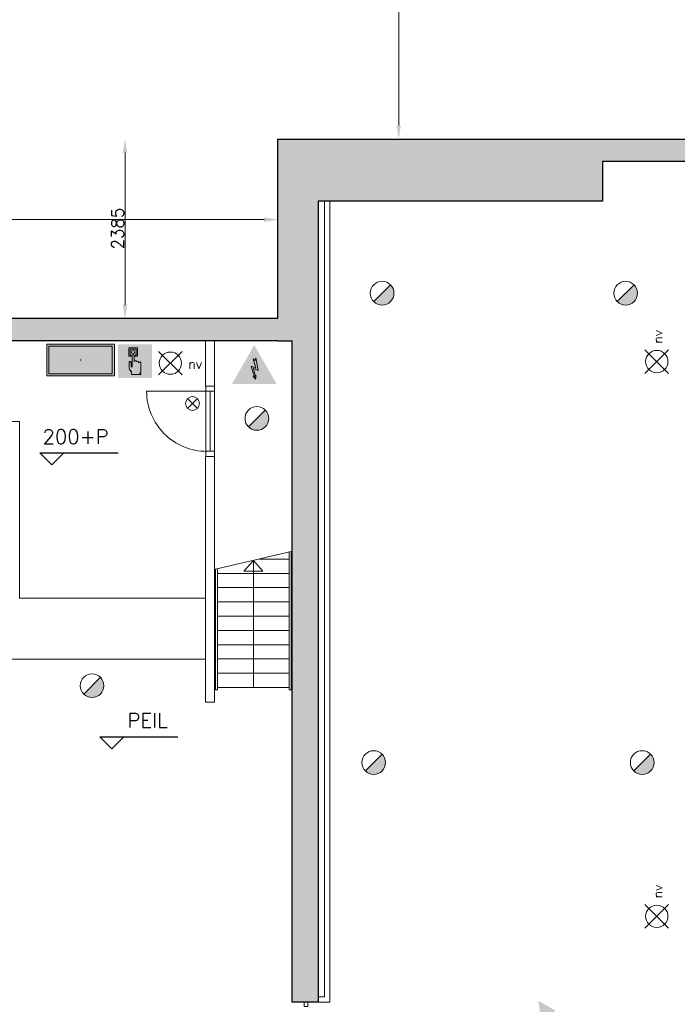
# Model space of a CAD drawing. Header units: millimetres. Extents: x -13022 to 1371524, y -38729 to 632593.
# Tile 37 of 256: x 649541 to 658297, y -24859 to -11752. Entities that reach past the tile are written whole.
import ezdxf

# ---------------------------------------------------------------- set-up
doc = ezdxf.new("R2010")
doc.units = ezdxf.units.MM
doc.header["$LTSCALE"] = 35
doc.set_wipeout_variables(frame=1)
doc.linetypes.add('DASHED', pattern=[200, 100, -100])
for name, color, linetype, lineweight in [('Al65----_beveiliging-inst', 92, 'Continuous', 9), ('B6 TEKST', 7, 'Continuous', 25), ('B95 tekst', 7, 'Continuous', 25), ('brandveiligheid voorzieningen', 10, 'Continuous', 9)]:
    doc.layers.add(name, color=color, linetype=linetype, lineweight=lineweight)
for name, color, linetype in [('LAYER102', 1, 'Continuous'), ('LAYER111', 7, 'Continuous'), ('LAYER22', 7, 'Continuous'), ('LAYER24', 7, 'Continuous'), ('LAYER28', 7, 'Continuous'), ('LAYER30', 7, 'Continuous'), ('LAYER31', 7, 'Continuous')]:
    doc.layers.add(name, color=color, linetype=linetype)
doc.styles.add('Algemeen', font='simplex.shx', dxfattribs={"height": 2.5})
doc.styles.add('SIMPLEX', font='SIMPLEX.SHX', dxfattribs={"width": 0.75})
doc.styles.get("Standard").update_dxf_attribs({"font": 'simplex.shx'})
doc.dimstyles.new('~R----C~', dxfattribs={"dimtxt": 162, "dimasz": 180, "dimexe": 0.18, "dimexo": 0.0625, "dimgap": 16.2, "dimtad": 1, "dimdec": 0, "dimzin": 0, "dimdsep": 46, "dimtxsty": 'Standard', "dimcen": 0.09, "dimse1": 1, "dimse2": 1, "dimclrd": 7, "dimadec": 0, "dimazin": 0, "dimtfac": 1, "dimtdec": 4, "dimtmove": 0, "dimatfit": 3, "dimfxl": 1, "dimtolj": 1, "dimtzin": 0, "dimlwd": 13, "dimarcsym": 0})

# ---------------------------------------------------------------- blocks, each defined once
blk = doc.blocks.new('*D182')
at = {"layer": 'Defpoints', "color": 0, "linetype": 'Continuous', "transparency": 16777216}
for p in [(650943, -13341), (652980, -13341), (644369, -15726)]:
    blk.add_point(p, dxfattribs=at)
at = {"layer": 'LAYER102', "color": 7, "linetype": 'Continuous', "lineweight": 13, "transparency": 16777216}
blk.add_line((650943, -15546), (650943, -13521), dxfattribs=at)
at = {"layer": 'LAYER102', "color": 7, "linetype": 'Continuous', "transparency": 16777216}
for points in [[(650913, -13521), (650973, -13521), (650943, -13341)], [(650913, -15546), (650973, -15546), (650943, -15726)]]:
    blk.add_solid(points, dxfattribs=at)
at = {"layer": 'LAYER102', "color": 0, "linetype": 'Continuous', "lineweight": 0, "transparency": 16777216, "insert": (650846, -14533), "char_height": 162, "attachment_point": 5, "rotation": 90}
blk.add_mtext('\\A1;2385', dxfattribs=at)
blk = doc.blocks.new('*D183')
at = {"layer": 'Defpoints', "color": 0, "linetype": 'Continuous', "transparency": 16777216}
for p in [(654587, -1264), (658770, -1264), (652980, -13341)]:
    blk.add_point(p, dxfattribs=at)
at = {"layer": 'LAYER102', "color": 7, "linetype": 'Continuous', "lineweight": 13, "transparency": 16777216}
blk.add_line((654587, -13161), (654587, -1444), dxfattribs=at)
at = {"layer": 'LAYER102', "color": 7, "linetype": 'Continuous', "transparency": 16777216}
for points in [[(654557, -1444), (654617, -1444), (654587, -1264)], [(654557, -13161), (654617, -13161), (654587, -13341)]]:
    blk.add_solid(points, dxfattribs=at)
at = {"layer": 'LAYER102', "color": 0, "linetype": 'Continuous', "lineweight": 0, "transparency": 16777216, "insert": (654490, -7302), "char_height": 162, "attachment_point": 5, "rotation": 90}
blk.add_mtext('\\A1;12077', dxfattribs=at)
blk = doc.blocks.new('*D186')
at = {"layer": 'Defpoints', "color": 0, "linetype": 'Continuous', "transparency": 16777216}
for p in [(652980, -13341), (652980, -14414), (644369, -15726)]:
    blk.add_point(p, dxfattribs=at)
at = {"layer": 'LAYER102', "color": 7, "linetype": 'Continuous', "lineweight": 13, "transparency": 16777216}
blk.add_line((644549, -14414), (652800, -14414), dxfattribs=at)
at = {"layer": 'LAYER102', "color": 7, "linetype": 'Continuous', "transparency": 16777216}
for points in [[(644549, -14384), (644549, -14444), (644369, -14414)], [(652800, -14384), (652800, -14444), (652980, -14414)]]:
    blk.add_solid(points, dxfattribs=at)
at = {"layer": 'LAYER102', "color": 0, "linetype": 'Continuous', "lineweight": 0, "transparency": 16777216, "insert": (648674, -14317), "char_height": 162, "attachment_point": 5}
blk.add_mtext('\\A1;8611', dxfattribs=at)
blk = doc.blocks.new('*D187')
at = {"layer": 'Defpoints', "color": 0, "linetype": 'Continuous', "transparency": 16777216}
for p in [(658770, 316), (658770, -1264), (652980, -13341)]:
    blk.add_point(p, dxfattribs=at)
at = {"layer": 'LAYER102', "color": 7, "linetype": 'Continuous', "lineweight": 13, "transparency": 16777216}
blk.add_line((653160, 316), (658590, 316), dxfattribs=at)
at = {"layer": 'LAYER102', "color": 7, "linetype": 'Continuous', "transparency": 16777216}
for points in [[(653160, 346), (653160, 286), (652980, 316)], [(658590, 346), (658590, 286), (658770, 316)]]:
    blk.add_solid(points, dxfattribs=at)
at = {"layer": 'LAYER102', "color": 0, "linetype": 'Continuous', "lineweight": 0, "transparency": 16777216, "insert": (655875, 413), "char_height": 162, "attachment_point": 5}
blk.add_mtext('\\A1;5790', dxfattribs=at)
blk = doc.blocks.new('Elektrische spanning')
at = {"layer": 'Al65----_beveiliging-inst'}
blk.add_hatch(color=50, dxfattribs=at).paths.add_polyline_path([(-4.38, 1.05), (4.38, 1.05), (0, 8.64)])
at = {"layer": 'brandveiligheid voorzieningen'}
h = blk.add_hatch(color=256, dxfattribs=at)
h.paths.add_polyline_path([(0, 10.74), (-6.2, 0), (6.2, 0)])
h.paths.add_polyline_path([(4.38, 1.05), (-4.38, 1.05), (0, 8.64)], flags=16)
blk.add_hatch(color=256, dxfattribs=at).paths.add_polyline_path([(0.39, 7.21), (0.22, 6.52), (-0.31, 6.91), (0.39, 4.34), (-0.84, 4.9), (0.02, 1.93), (-0.31, 2.1), (0.35, 1.35), (0.55, 2.33), (0.35, 2.02), (-0.17, 4.3), (1.1, 3.72)])
blk.add_lwpolyline([(0.39, 7.21), (0.22, 6.52), (-0.31, 6.91), (0.39, 4.34), (-0.84, 4.9), (0.02, 1.93), (-0.31, 2.1), (0.35, 1.35), (0.55, 2.33), (0.35, 2.02), (-0.17, 4.3), (1.1, 3.72), (0.39, 7.21)], close=True, dxfattribs=at)
blk = doc.blocks.new('Brandmelder')
at = {"layer": 'brandveiligheid voorzieningen'}
blk.add_hatch(color=256, dxfattribs=at).paths.add_polyline_path([(76.62, -89.8, 0.198912), (75.85, -87.94), (72.13, -91.66, 0.668179)])
blk.add_line((72.13, -91.66), (75.85, -87.94), dxfattribs=at)
blk.add_circle((73.99, -89.8), 2.63, dxfattribs=at)
blk = doc.blocks.new('Brandweerpaneel')
at = {"layer": 'Al65----_beveiliging-inst', "true_color": 0x000000}
h = blk.add_hatch(color=18, dxfattribs=at)
h.paths.add_polyline_path([(-3.25, -2.53125), (10.25, -2.53125), (10.25, 3), (-3.25, 3)], flags=16)
h.paths.add_polyline_path([(-3.53125, -2.8125), (10.53125, -2.8125), (10.53125, 3.28125), (-3.53125, 3.28125)])
at = {"layer": 'Al65----_beveiliging-inst', "color": 7, "true_color": 0xffffff}
blk.add_lwpolyline([(-4, -3.28125), (11, -3.28125), (11, 3.75), (-4, 3.75)], close=True, dxfattribs=at)
at = {"layer": 'Al65----_beveiliging-inst', "color": 255}
blk.add_lwpolyline([(-3.53125, -2.8125), (10.53125, -2.8125), (10.53125, 3.28125), (-3.53125, 3.28125)], close=True, dxfattribs=at)
blk.add_point((3.5, 0.234375), dxfattribs=at)
at = {"layer": 'Al65----_beveiliging-inst', "color": 7, "true_color": 0xffffff}
blk.add_solid([(-4, -3.28125), (11, -3.28125), (-4, 3.75), (11, 3.75)], dxfattribs=at)
at = {"layer": 'Al65----_beveiliging-inst', "color": 10}
blk.add_solid([(-3.53125, -2.8125), (10.53125, -2.8125), (10.53125, 3.28125)], dxfattribs=at)
blk = doc.blocks.new('Nevenindicator')
at = {"layer": 'Al65----_beveiliging-inst', "color": 92, "ltscale": 0.7}
for p, q in [((159.19, -81.94), (161.37, -79.75)), ((159.19, -79.75), (161.37, -81.94))]:
    blk.add_line(p, q, dxfattribs=at)
blk.add_circle((160.28, -80.84), 1.55, dxfattribs=at)
blk = doc.blocks.new('Handbrandmelder')
at = {"layer": 'brandveiligheid voorzieningen', "true_color": 0xffffff}
h = blk.add_hatch(color=7, dxfattribs=at)
h.paths.add_polyline_path([(-1.3623, 6.704), (-1.3623, 4.818), (-0.8616, 4.818), (-0.8616, 5.105), (-1.0867, 5.105), (-1.0867, 6.416), (0.2412, 6.416), (0.2412, 5.105), (0.0423, 5.105), (0.0423, 4.818), (0.5292, 4.818), (0.5292, 6.704)])
edge = h.paths.add_edge_path()
edge.add_line((-0.7744, 0.795), (1.2172, 0.795))
edge.add_arc((1.1848, 0.9151), 0.1244, 285.097845, 344.573813)
edge.add_arc((1.1955, 0.8747), 0.1095, 3.814851, 78.556999)
edge.add_arc((1.2155, 1.0811), 0.0991, 186.406081, 271.011898, ccw=False)
edge.add_arc((0.8951, 1.4295), 0.4225, 301.679206, 358.707701)
edge.add_line((1.3175, 1.42), (1.3175, 3.356))
edge.add_arc((1.0815, 3.3696), 0.2364, 356.700991, 450.505791)
edge.add_arc((1.0751, 3.3423), 0.2637, 89.061593, 168.70314)
edge.add_line((0.8165, 3.394), (0.8165, 3.518))
edge.add_arc((0.5556, 3.5071), 0.2611, 2.39047, 87.792584)
edge.add_arc((0.5705, 3.5064), 0.2616, 91.041001, 151.564737)
edge.add_line((0.3404, 3.631), (0.3404, 3.643))
edge.add_arc((0.0798, 3.6324), 0.2608, 2.337798, 87.799547)
edge.add_arc((0.0991, 3.6332), 0.26, 92.052962, 177.832561)
edge.add_line((-0.1607, 3.643), (-0.1607, 4.967))
edge.add_arc((-0.411, 4.968), 0.2503, 359.76141, 447.144807)
edge.add_arc((-0.3888, 4.9577), 0.2605, 92.124608, 177.943914)
edge.add_line((-0.6492, 4.967), (-0.6492, 2.557))
edge.add_arc((-0.7221, 2.5577), 0.0729, 299.050174, 359.424387, ccw=False)
edge.add_line((-0.6867, 2.494), (-0.7618, 2.457))
edge.add_line((-0.7618, 2.457), (-0.7868, 2.457))
edge.add_line((-0.7868, 2.457), (-0.8745, 2.569))
edge.add_line((-0.8745, 2.569), (-0.8745, 3.419))
edge.add_arc((-1.0861, 3.4433), 0.213, 353.435435, 446.970057)
edge.add_arc((-1.078, 3.4209), 0.2351, 89.220046, 180.466534)
edge.add_line((-1.3131, 3.419), (-1.3131, 2.282))
edge.add_line((-1.3131, 2.282), (-1.3131, 2.219))
edge.add_arc((0.9801, 3.0528), 2.4401, 199.980806, 224.025181)
edge.add_arc((-28.5646, 4.7292), 27.994, 352.668719, 353.081248, ccw=False)
edge.add_arc((-0.073, 1.0253), 0.7382, 169.723152, 198.178085)
edge = h.paths.add_edge_path(flags=17)
edge.add_arc((-0.4353, 5.7799), 0.3921, 271.833261, 357.970029)
edge.add_arc((-0.4345, 5.7425), 0.3917, 3.443844, 88.288775)
edge.add_arc((-0.4184, 5.7498), 0.3842, 90.654144, 177.583048)
edge.add_arc((-0.4087, 5.7816), 0.3939, 182.273303, 267.953611)
at = {"layer": 'Al65----_beveiliging-inst', "color": 7, "true_color": 0xffffff}
blk.add_solid([(-3.75, 0), (3.75, 0), (-3.75, 7.5), (3.75, 7.5)], dxfattribs=at)
at = {"layer": 'Al65----_beveiliging-inst', "color": 10}
blk.add_solid([(-3.5, 0.25), (3.5, 0.25), (-3.5, 7.25), (3.5, 7.25)], dxfattribs=at)
at = {"layer": 'brandveiligheid voorzieningen', "color": 7, "true_color": 0xffffff}
for points in [[(-1.3623, 6.704), (-1.3623, 4.818)], [(0.5292, 6.704), (-1.3623, 6.704)], [(0.5292, 4.818), (0.5292, 6.704)], [(-1.3623, 4.818), (-0.8616, 4.818)], [(-1.0867, 5.105), (-1.0867, 6.416)], [(-1.0867, 6.416), (0.2412, 6.416)], [(-0.8616, 5.105), (-1.0867, 5.105)], [(-0.8616, 4.818), (-0.8616, 5.105)], [(-0.6492, 4.967), (-0.6492, 2.557)], [(-0.1607, 3.643), (-0.1607, 4.967)], [(0.2412, 5.105), (0.0423, 5.105)], [(0.0423, 5.105), (0.0423, 4.818)], [(0.0423, 4.818), (0.5292, 4.818)], [(0.2412, 6.416), (0.2412, 5.105)], [(-1.3131, 3.419), (-1.3131, 2.282)], [(-1.3131, 2.282), (-1.3131, 2.219)], [(-0.8745, 2.569), (-0.8745, 3.419)], [(-0.7868, 2.457), (-0.8745, 2.569)], [(-0.7618, 2.457), (-0.7868, 2.457)], [(-0.6867, 2.494), (-0.7618, 2.457)], [(0.3404, 3.631), (0.3404, 3.643)], [(0.8165, 3.394), (0.8165, 3.518)], [(1.3175, 1.42), (1.3175, 3.356)], [(-0.7744, 0.795), (1.2172, 0.795)]]:
    blk.add_lwpolyline(points, dxfattribs=at)
for points in [[(-0.8023, 5.766, -0.3986), (-0.4228, 6.134)], [(-0.4228, 5.388, -0.3923), (-0.8023, 5.766)], [(-0.3985, 5.218, 0.393), (-0.6492, 4.967)], [(-0.4228, 6.134, -0.3881), (-0.0435, 5.766)], [(-0.0435, 5.766, -0.3946), (-0.4228, 5.388)], [(-0.1607, 4.967, 0.4009), (-0.3985, 5.218)], [(-1.0748, 3.656, 0.4206), (-1.3131, 3.419)], [(-1.3131, 2.219, 0.1053), (-0.7744, 1.357)], [(-0.8745, 3.419, 0.4324), (-1.0748, 3.656)], [(-0.6492, 2.557, -0.2697), (-0.6867, 2.494)], [(0.0898, 3.893, 0.3928), (-0.1607, 3.643)], [(0.3404, 3.643, 0.3912), (0.0898, 3.893)], [(0.5657, 3.768, 0.2704), (0.3404, 3.631)], [(0.8165, 3.518, 0.3909), (0.5657, 3.768)], [(1.0794, 3.606, 0.3622), (0.8165, 3.394)], [(1.3175, 3.356, 0.4338), (1.0794, 3.606)], [(-0.7994, 1.157, 0.1248), (-0.7744, 0.795)], [(-0.7744, 1.357, -0.0018), (-0.7994, 1.157)], [(1.117, 1.07, 0.2541), (1.3175, 1.42)], [(1.2172, 0.982, -0.3869), (1.117, 1.07)], [(1.3047, 0.882, 0.3382), (1.2172, 0.982)], [(1.2172, 0.795, 0.2655), (1.3047, 0.882)]]:
    blk.add_lwpolyline(points, format="xyb", dxfattribs=at)
blk.add_point((0, 3.75), dxfattribs=at)
blk = doc.blocks.new('Noodverlichting')
at = {"layer": 'Al65----_beveiliging-inst', "color": 92}
for p, q in [((164, -62.36), (158.75, -57.12)), ((158.75, -62.36), (164, -57.12))]:
    blk.add_line(p, q, dxfattribs=at)
blk.add_circle((161.38, -59.74), 2.47, dxfattribs=at)
at = {"layer": 'Al65----_beveiliging-inst', "color": 7, "style": 'Algemeen'}
blk.add_text('nv', height=2.063, dxfattribs=at).set_placement((165.33, -60.96))
blk = doc.blocks.new('Signaalgever (akoestisch)')
at = {"layer": 'Al65----_beveiliging-inst', "color": 10, "linetype": 'Continuous'}
for points in [[(3.71, 0), (3.71, 3.71), (0, 0), (0, 3.71)], [(10.23, 0), (12.38, 3.71), (3.71, 1.24), (3.71, 2.48)]]:
    blk.add_solid(points, dxfattribs=at)

msp = doc.modelspace()

# ---------------------------------------------------------------- linework, layer by layer
at = {"layer": 'B95 tekst'}
for p, q in [((649809.621, -17518.109), (650851.505, -17518.109)), ((649809.621, -17518.109), (649969.622, -17678.111)), ((650129.624, -17518.109), (649969.622, -17678.111)), ((650606.212, -21296.09), (651648.096, -21296.09)), ((650606.212, -21296.09), (650766.214, -21456.092)), ((650926.216, -21296.09), (650766.214, -21456.092))]:
    msp.add_line(p, q, dxfattribs=at)
at = {"layer": 'LAYER22', "color": 7, "linetype": 'Continuous', "lineweight": 18}
msp.add_lwpolyline([(648728.72, -17101.804), (649538.72, -17101.804), (649538.72, -19452.804), (652016.72, -19452.804), (652016.72, -20262.804), (648728.72, -20262.804)], close=True, dxfattribs=at)
at = {"layer": 'LAYER24', "color": 7, "linetype": 'DASHED', "lineweight": 13}
msp.add_lwpolyline([(652146.72, -19067.679), (653156.72, -18832.007)], dxfattribs=at)
at = {"layer": 'LAYER24', "color": 7, "linetype": 'Continuous', "lineweight": 18}
for points in [[(653127.314, -18838.874), (653127.314, -20672.147), (653156.72, -20672.147), (653156.72, -18832.007)], [(652526.689, -19094.85), (652651.689, -18949.85), (652776.689, -19094.85), (652526.689, -19094.85)], [(652651.689, -18949.85), (652651.689, -20642.147)], [(653126.72, -18932.147), (652727.564, -18932.147)], [(652146.72, -19067.679), (652146.72, -20672.147), (652176.126, -20672.147), (652176.126, -19060.811)], [(653126.72, -19122.147), (652176.126, -19122.147)], [(653126.72, -19312.147), (652176.126, -19312.147)], [(653126.72, -19502.147), (652176.126, -19502.147)], [(653126.72, -19692.147), (652176.126, -19692.147)], [(653126.72, -19882.147), (652176.126, -19882.147)], [(653126.72, -20072.147), (652176.126, -20072.147)], [(653126.72, -20262.147), (652176.126, -20262.147)], [(653126.72, -20452.147), (652176.126, -20452.147)], [(653126.72, -20642.147), (652176.126, -20642.147)]]:
    msp.add_lwpolyline(points, dxfattribs=at)
at = {"layer": 'LAYER24', "color": 7, "linetype": 'DASHED', "lineweight": 18}
for points in [[(653127.314, -18838.874), (653127.314, -20672.147), (653156.72, -20672.147), (653156.72, -18832.007)], [(653126.72, -18932.147), (652727.564, -18932.147)]]:
    msp.add_lwpolyline(points, dxfattribs=at)
at = {"layer": 'LAYER28', "color": 7, "linetype": 'Continuous', "lineweight": 25}
for points in [[(649176.72, -15725.804), (652979.72, -15725.804)], [(652979.72, -16025.804), (653166.72, -16025.804)], [(653166.72, -24828.507), (653166.72, -16025.804)]]:
    msp.add_lwpolyline(points, dxfattribs=at)
at = {"layer": 'LAYER30', "color": 7, "linetype": 'Continuous', "lineweight": 18}
for points in [[(652019.72, -16697.804), (652019.72, -17497.804)], [(652076.72, -16697.804), (652076.72, -17497.804)], [(652133.72, -16697.804), (652133.72, -17497.804)]]:
    msp.add_lwpolyline(points, dxfattribs=at)
msp.add_lwpolyline([(653326.72, -24888.507), (653326.72, -24828.507), (653376.72, -24828.507), (653376.72, -24888.507)], close=True, dxfattribs=at)
at = {"layer": 'LAYER31', "color": 7, "linetype": 'Continuous', "lineweight": 18}
msp.add_lwpolyline([(652031.095, -16697.804), (651230.689, -16697.804, 0.41421361), (652031.095, -17498.194)], format="xyb", dxfattribs=at)

# ---------------------------------------------------------------- block references
at = {"ltscale": 0.1, "xscale": 60, "yscale": 60, "zscale": 60, "rotation": 90}
for name, p in [('Noodverlichting', (654439.318, -25985.892)), ('Noodverlichting', (654439.318, -33370.24)), ('Signaalgever (akoestisch)', (656669.556, -25552.695))]:
    msp.add_blockref(name, p, dxfattribs=at)
at = {"ltscale": 0.1, "xscale": 48, "yscale": 48, "zscale": 48}
msp.add_blockref('Elektrische spanning', (652664.104, -16600.006), dxfattribs=at)
at = {"layer": 'Al65----_beveiliging-inst', "xscale": 60, "yscale": 60, "zscale": 60}
for name, p in [('Brandmelder', (649926.717, -10004.811)), ('Brandmelder', (653170.327, -10004.811)), ('Brandweerpaneel', (650141.129, -16296.632)), ('Handbrandmelder', (651075.548, -16522.332)), ('Nevenindicator', (642224.924, -12011.355)), ('Brandmelder', (648259.738, -11671.79)), ('Brandmelder', (646064.848, -15229.601)), ('Brandmelder', (649815.177, -16252.416)), ('Brandmelder', (653390.512, -16252.416))]:
    msp.add_blockref(name, p, dxfattribs=at)

# ---------------------------------------------------------------- texts
at = {"layer": 'B6 TEKST', "style": 'SIMPLEX'}
for s, p in [('200+P', (649845.238, -17397.126)), ('PEIL', (650975.609, -21175.107))]:
    msp.add_text(s, height=192, dxfattribs=at).set_placement(p)
at = {"layer": 'LAYER102', "color": 7, "linetype": 'Continuous', "lineweight": 0, "insert": (819731.67, -22984.571), "char_height": 162, "attachment_point": 7, "line_spacing_factor": 1.333333}
msp.add_mtext('\\pi-984.13;{\\fArial|b1|i0|c0|p34;\\H1.2346x;educatieruimte\\fArial|b0|i0|c0|p34;\\H0.81x;\\P\\pi-1021;bijeenkomstfunctie +\\P\\pi-802.95;onderwijsfunctie\\P\\pi-401.47;47,1 m2}', dxfattribs=at)

# ---------------------------------------------------------------- dimensions: what is measured, and where the dimension line sits
at = {"layer": 'LAYER102', "color": 7, "linetype": 'Continuous', "lineweight": 0}
for base, p1, p2, angle, picture, middle in [((658769.72, 316.202), (652979.72, -13340.804), (658769.72, -1264.146), 0.0000081, '*D187', (655874.72, 413.402)), ((654586.826, -1264.147), (652979.72, -13340.804), (658769.72, -1264.147), 90, '*D183', (654489.626, -7302.475)), ((650942.891, -13340.804), (644368.72, -15725.804), (652979.72, -13340.804), 90, '*D182', (650845.691, -14533.304)), ((652979.72, -14414.387), (644368.72, -15725.803), (652979.72, -13340.804), 0.0000081, '*D186', (648674.22, -14317.187))]:
    dim = msp.add_linear_dim(base=base, p1=p1, p2=p2, angle=angle, dimstyle='~R----C~', dxfattribs=at)
    dim.commit()
    dim.dimension.update_dxf_attribs({"geometry": picture, "text_midpoint": middle})

# ---------------------------------------------------------------- wipeouts: each hides what was drawn before it
at = {"linetype": 'Continuous', "lineweight": 0}
for points in [[(653600.72, -14169.804), (653670.72, -14169.804), (653670.72, -24828.507), (653600.72, -24758.507)], [(652136.72, -16630.804), (652016.72, -16630.804), (652016.72, -16025.804), (652136.72, -16025.804)]]:
    msp.add_wipeout(points, dxfattribs=at).dxf.layer = 'LAYER111'

# ---------------------------------------------------------------- next in the draw order: hatches: boundary and pattern name
at = {"layer": 'LAYER111', "linetype": 'Continuous', "lineweight": 5}
for points in [[(652979.72, -16025.804), (652979.72, -13340.804), (658769.501, -13340.804), (658769.501, -12734.163), (658879.72, -12734.163), (658879.72, -11169.163), (658934.72, -11169.163), (658934.72, -11159.147), (659019.72, -11159.147), (659019.72, -11169.147), (659094.72, -11169.147), (659094.72, -11279.147), (659304.72, -11279.147), (659304.72, -12789.147), (659634.72, -12789.147), (659634.72, -11819.819), (660064.72, -11819.819), (660064.72, -13389.147), (659056.72, -13389.147), (659056.72, -13640.804), (657298.689, -13640.804), (657298.689, -14169.804), (653516.72, -14169.804), (653516.72, -16025.804)], [(649326.72, -16025.804), (649176.72, -15875.804), (649176.72, -15725.804), (652979.72, -15725.804), (652979.72, -15875.804), (652979.72, -16025.804)]]:
    msp.add_hatch(color=254, dxfattribs=at).paths.add_polyline_path(points, flags=0)

# ---------------------------------------------------------------- next in the draw order: linework, layer by layer
at = {"layer": 'LAYER102', "color": 7, "linetype": 'Continuous', "lineweight": 18}
msp.add_lwpolyline([(652136.72, -16630.804), (652016.72, -16630.804), (652016.72, -16025.804), (652136.72, -16025.804)], close=True, dxfattribs=at)
at = {"layer": 'LAYER102', "color": 7, "linetype": 'DASHED', "lineweight": 18}
msp.add_lwpolyline([(652136.72, -16630.804), (652016.72, -16630.804), (652016.72, -16025.804), (652136.72, -16025.804)], close=True, dxfattribs=at)
at = {"layer": 'LAYER22', "color": 7, "linetype": 'Continuous', "lineweight": 18}
for points in [[(653600.72, -24758.507), (653600.72, -14169.804)], [(653600.72, -14169.804), (653670.72, -14169.804)], [(653670.72, -14169.804), (653670.72, -24828.507)]]:
    msp.add_lwpolyline(points, dxfattribs=at)
at = {"layer": 'LAYER22', "color": 7, "linetype": 'DASHED', "lineweight": 18}
msp.add_lwpolyline([(653600.72, -14169.804), (653670.72, -14169.804)], dxfattribs=at)
at = {"layer": 'LAYER28', "color": 7, "linetype": 'Continuous', "lineweight": 25}
for points in [[(652979.72, -15725.804), (652979.72, -13340.804), (658769.501, -13340.804), (658769.501, -12734.163), (658879.72, -12734.163), (658879.72, -11169.163), (658934.72, -11169.163), (658934.72, -11159.147), (659019.72, -11159.147), (659019.72, -11169.147), (659094.72, -11169.147), (659094.72, -11279.147), (659304.72, -11279.147), (659304.72, -12789.147), (659634.72, -12789.147), (659634.72, -11819.819), (660064.72, -11819.819), (659634.72, -11819.819), (659634.72, -11284.788), (660064.72, -11284.788), (660064.72, -13389.147), (659056.72, -13389.147), (659056.72, -13640.804)], [(658566.72, -13640.804), (657298.689, -13640.804), (657298.689, -14169.804), (653516.72, -14169.804), (653516.72, -16025.804)], [(652979.72, -16025.804), (649326.72, -16025.804)]]:
    msp.add_lwpolyline(points, dxfattribs=at)
at = {"layer": 'LAYER30', "color": 7, "linetype": 'Continuous', "lineweight": 18}
msp.add_lwpolyline([(652133.72, -16630.804), (652133.72, -16697.804), (652019.72, -16697.804), (652019.72, -16630.804)], close=True, dxfattribs=at)

# ---------------------------------------------------------------- next in the draw order: block references
at = {"ltscale": 0.1, "xscale": 60, "yscale": 60, "zscale": 60}
msp.add_blockref('Noodverlichting', (641864.646, -12740.055), dxfattribs=at)

# ---------------------------------------------------------------- next in the draw order: texts
at = {"layer": 'LAYER102', "color": 7, "linetype": 'Continuous', "lineweight": 0, "char_height": 162, "attachment_point": 7, "line_spacing_factor": 1.333333}
for s, insert in [('\\pi-1136.9;{\\fArial|b1|i0|c0|p34;\\H1.2346x;stadsverwarming\\H0.81x;\\P\\pi-880.14;\\fArial|b0|i0|c0|p34;technische ruimte\\P\\pi-442.25;>130 kW\\P\\pi-335.39;8,8 m2}', (733749.284, -15359.36)), ('\\pi-742.15;{\\fArial|b0|i0|c0|p34;verkeersruimte\\P\\pi-335.38;8,1 m2}', (727822.9, -14996.136)), ('\\pi-742.15;{\\fArial|b0|i0|c0|p34;verkeersruimte\\P\\pi-390.58;10,3 m2}', (731292.421, -15381.674)), ('\\pi-435.69;{\\fArial|b1|i0|c0|p34;\\H1.2346x;opslag\\fArial|b0|i0|c0|p34;\\H0.81x;\\P\\pi-545.13;o.g. functie \\P\\pi-327.66;1,3 m2}', (728705.013, -22090.69)), ('\\pi-474.57;{\\fArial|b1|i0|c0|p34;\\H1.2346x;kantine\\fArial|b0|i0|c0|p34;\\H0.81x;\\P\\pi-925.11;bijeenkomstfunctie \\P\\pi-401.47;43,1 m2}', (732485.694, -22555.558)), ('\\pi-435.69;{\\fArial|b1|i0|c0|p34;\\H1.2346x;opslag\\fArial|b0|i0|c0|p34;\\H0.81x;\\P\\pi-545.13;o.g. functie \\P\\pi-335.28;5,0 m2}', (726858.248, -23073.586))]:
    msp.add_mtext(s, dxfattribs=dict(at, insert=insert))

# ---------------------------------------------------------------- next in the draw order: wipeouts: each hides what was drawn before it
at = {"linetype": 'Continuous', "lineweight": 0}
msp.add_wipeout([(652136.72, -20834.804), (652016.72, -20834.804), (652016.72, -17564.804), (652136.72, -17564.804)], dxfattribs=at).dxf.layer = 'LAYER111'

# ---------------------------------------------------------------- next in the draw order: linework, layer by layer
at = {"layer": 'LAYER102', "color": 7, "linetype": 'Continuous', "lineweight": 18}
msp.add_lwpolyline([(652136.72, -20834.804), (652016.72, -20834.804), (652016.72, -17564.804), (652136.72, -17564.804)], close=True, dxfattribs=at)
at = {"layer": 'LAYER102', "color": 7, "linetype": 'DASHED', "lineweight": 18}
msp.add_lwpolyline([(652136.72, -20834.804), (652016.72, -20834.804), (652016.72, -17564.804), (652136.72, -17564.804)], close=True, dxfattribs=at)
at = {"layer": 'LAYER22', "color": 7, "linetype": 'DASHED', "lineweight": 18}
msp.add_lwpolyline([(648728.72, -17101.804), (649538.72, -17101.804), (649538.72, -19452.804), (652016.72, -19452.804), (652016.72, -20262.804), (648728.72, -20262.804)], close=True, dxfattribs=at)
at = {"layer": 'LAYER24', "color": 7, "linetype": 'DASHED', "lineweight": 18}
for points in [[(652146.72, -19067.679), (652146.72, -20672.147), (652176.126, -20672.147), (652176.126, -19060.811)], [(653126.72, -19122.147), (652176.126, -19122.147)], [(653126.72, -19312.147), (652176.126, -19312.147)], [(653126.72, -19502.147), (652176.126, -19502.147)], [(653126.72, -19692.147), (652176.126, -19692.147)], [(653126.72, -19882.147), (652176.126, -19882.147)], [(653126.72, -20072.147), (652176.126, -20072.147)], [(653126.72, -20262.147), (652176.126, -20262.147)], [(653126.72, -20452.147), (652176.126, -20452.147)], [(653126.72, -20642.147), (652176.126, -20642.147)]]:
    msp.add_lwpolyline(points, dxfattribs=at)
at = {"layer": 'LAYER30', "color": 7, "linetype": 'Continuous', "lineweight": 18}
msp.add_lwpolyline([(652133.72, -17497.804), (652133.72, -17564.804), (652019.72, -17564.804), (652019.72, -17497.804)], close=True, dxfattribs=at)

# ---------------------------------------------------------------- next in the draw order: texts
at = {"layer": 'LAYER102', "color": 7, "linetype": 'Continuous', "lineweight": 0, "insert": (726825.036, -21165.344), "char_height": 162, "attachment_point": 7, "line_spacing_factor": 1.333333}
msp.add_mtext('\\pi-672.25;{\\fArial|b1|i0|c0|p34;\\H1.2346x;garderobe\\fArial|b0|i0|c0|p34;\\H0.81x;\\P\\pi-545.13;o.g. functie \\P\\pi-335.28;5,1 m2}', dxfattribs=at)

# ---------------------------------------------------------------- next in the draw order: wipeouts: each hides what was drawn before it
at = {"linetype": 'Continuous', "lineweight": 0}
msp.add_wipeout([(653600.72, -24758.507), (653670.72, -24828.507), (653516.72, -24828.507), (653516.72, -24758.507)], dxfattribs=at).dxf.layer = 'LAYER111'

# ---------------------------------------------------------------- next in the draw order: hatches: boundary and pattern name
at = {"layer": 'LAYER111', "linetype": 'Continuous', "lineweight": 5}
msp.add_hatch(color=254, dxfattribs=at).paths.add_polyline_path([(653516.72, -24828.507), (653166.72, -24828.507), (653166.72, -16025.804), (653516.72, -16025.804)], flags=0)

# ---------------------------------------------------------------- next in the draw order: linework, layer by layer
at = {"layer": 'LAYER22', "color": 7, "linetype": 'DASHED', "lineweight": 18}
for points in [[(653600.72, -24758.507), (653600.72, -14169.804)], [(653670.72, -14169.804), (653670.72, -24828.507)], [(653516.72, -24758.507), (653600.72, -24758.507)], [(653516.72, -24828.507), (653516.72, -24758.507)], [(653670.72, -24828.507), (653516.72, -24828.507)]]:
    msp.add_lwpolyline(points, dxfattribs=at)
at = {"layer": 'LAYER22', "color": 7, "linetype": 'Continuous', "lineweight": 18}
for points in [[(653516.72, -24758.507), (653600.72, -24758.507)], [(653516.72, -24828.507), (653516.72, -24758.507)], [(653670.72, -24828.507), (653516.72, -24828.507)]]:
    msp.add_lwpolyline(points, dxfattribs=at)
at = {"layer": 'LAYER28', "color": 7, "linetype": 'Continuous', "lineweight": 25}
for points in [[(653516.72, -16025.804), (653516.72, -24828.507)], [(653516.72, -24828.507), (653166.72, -24828.507)]]:
    msp.add_lwpolyline(points, dxfattribs=at)

# ---------------------------------------------------------------- next in the draw order: texts
at = {"layer": 'LAYER102', "color": 7, "linetype": 'Continuous', "lineweight": 0, "insert": (728449.75, -24772.113), "char_height": 162, "attachment_point": 7, "line_spacing_factor": 1.333333}
msp.add_mtext('\\pi-462.7;{\\fArial|b1|i0|c0|p34;\\H1.2346x;keuken\\fArial|b0|i0|c0|p34;\\H0.81x;\\P\\pi-545.13;o.g. functie \\P\\pi-338.54;4,6 m2}', dxfattribs=at)

doc.saveas('drawing.dxf')
